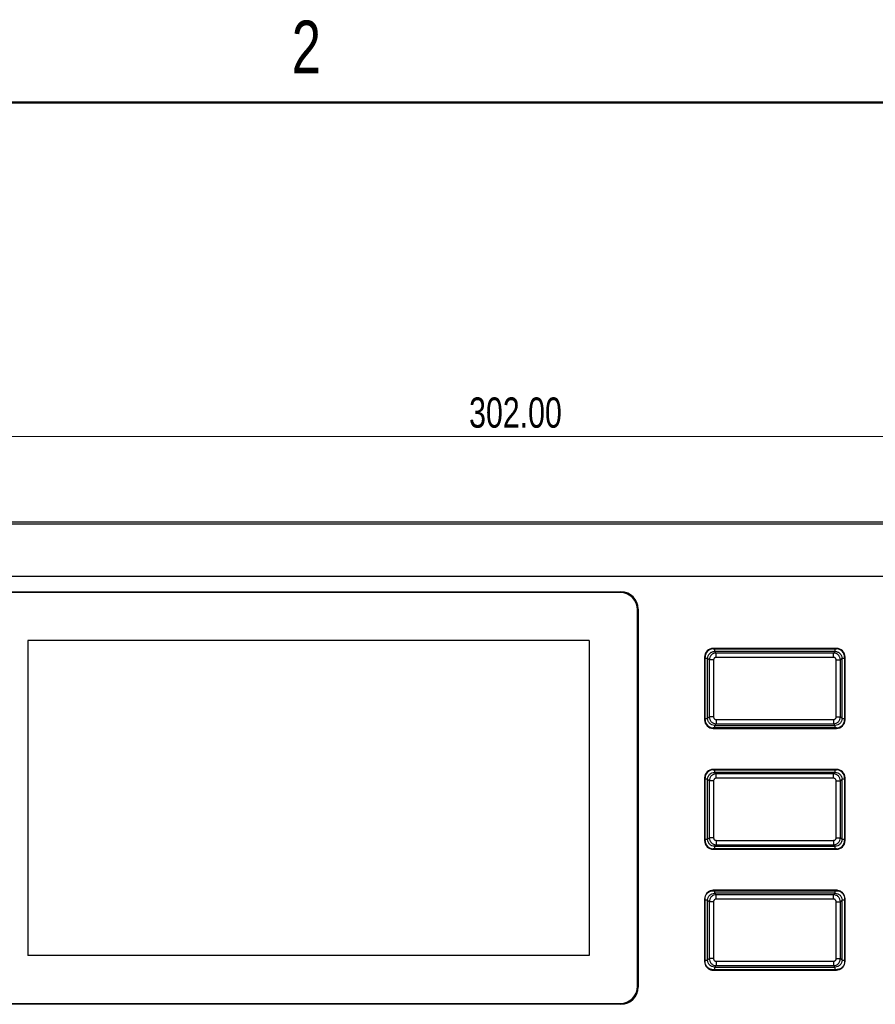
# Model space of a CAD drawing. Header units: millimetres. Extents: x 3 to 556, y 3 to 429.
# Tile 20 of 22: x 316 to 415, y 315 to 429. Entities that reach past the tile are written whole.
import ezdxf

# ---------------------------------------------------------------- set-up
doc = ezdxf.new("R2010")
doc.units = ezdxf.units.MM
doc.styles.add('SLDTEXTSTYLE0', font='TXT', dxfattribs={"width": 0.75})
doc.dimstyles.new('SLDDIMSTYLE0', dxfattribs={"dimtxt": 3.5, "dimasz": 3.302, "dimexe": 0, "dimexo": 0.0625, "dimgap": 0.875, "dimtad": 1, "dimrnd": 1e-09, "dimzin": 4, "dimdsep": 46, "dimtxsty": 'SLDTEXTSTYLE0', "dimsah": 1, "dimcen": 0.09, "dimadec": 0, "dimazin": 1, "dimtfac": 1, "dimtofl": 0, "dimtmove": 0, "dimatfit": 3, "dimfxl": 1, "dimfrac": 2, "dimtolj": 1, "dimtzin": 12, "dimarcsym": 0})

# ---------------------------------------------------------------- blocks, each defined once
blk = doc.blocks.new('_D')
at = {"color": 7, "linetype": 'Continuous', "lineweight": 0}
for p, q in [((220.99, 361.17), (220.99, 381.41)), ((523, 351.54), (523, 381.41)), ((220.99, 380.41), (523, 380.41))]:
    blk.add_line(p, q, dxfattribs=at)
at = {"color": 7, "linetype": 'Continuous', "lineweight": 18}
for points in [[(220.99, 380.41), (224.29, 379.9), (224.29, 380.91)], [(523, 380.41), (519.69, 380.91), (519.69, 379.9)]]:
    blk.add_solid(points, dxfattribs=at)
at = {"color": 7, "linetype": 'Continuous', "lineweight": 18, "insert": (368.03, 384.92), "char_height": 3.5, "attachment_point": 1, "style": 'SLDTEXTSTYLE0'}
blk.add_mtext('302.00', dxfattribs=at)

msp = doc.modelspace()

# ---------------------------------------------------------------- linework, layer by layer
at = {"color": 7, "linetype": 'Continuous', "lineweight": 50}
msp.add_line((12.7, 419.1), (546.1, 419.1), dxfattribs=at)
at = {"color": 7, "linetype": 'Continuous', "lineweight": 25}
for p, q in [((231.92934, 370.2801), (451.92934, 370.2801)), ((248.37934, 370.50142), (444.47934, 370.50142)), ((451.92934, 364.16803), (231.92934, 364.16803)), ((313.2432, 362.40608), (385.61548, 362.40608)), ((313.27812, 362.37116), (385.58056, 362.37116)), ((385.52934, 362.32116), (313.32934, 362.32116)), ((385.58056, 362.37116), (385.61548, 362.40608)), ((387.61426, 360.4073), (387.57934, 360.37238)), ((387.57934, 360.37238), (387.57934, 316.66994)), ((387.61426, 360.4073), (387.61426, 316.63502)), ((387.52934, 316.72116), (387.52934, 360.32116)), ((410.56107, 355.84952), (396.29751, 355.84952)), ((396.29761, 355.79716), (396.29751, 355.84952)), ((396.29761, 355.79716), (410.56107, 355.79716)), ((410.56107, 355.79716), (410.56107, 355.84952)), ((395.30098, 354.85289), (395.30098, 347.59128)), ((395.35334, 354.85289), (395.30098, 354.85289)), ((395.35334, 347.59128), (395.35334, 354.85289)), ((395.83221, 354.51878), (395.65115, 354.69984)), ((395.65115, 347.74248), (395.65115, 354.69984)), ((396.45066, 355.49936), (396.63172, 355.31829)), ((410.40802, 355.49936), (396.45066, 355.49936)), ((396.63172, 354.8186), (396.63172, 355.31829)), ((410.22696, 355.31829), (396.63172, 355.31829)), ((410.22696, 354.8186), (396.63172, 354.8186)), ((410.40802, 355.49936), (410.22696, 355.31829)), ((410.22696, 354.8186), (410.22696, 355.31829)), ((411.20753, 354.69984), (411.02647, 354.51878)), ((411.20753, 347.74248), (411.20753, 354.69984)), ((411.50534, 354.85104), (411.55771, 354.85104)), ((411.50534, 354.85104), (411.50534, 347.58944)), ((411.5577, 347.58944), (411.55771, 354.85104)), ((396.3319, 354.51878), (395.83221, 354.51878)), ((395.83221, 354.51878), (395.83221, 347.92354)), ((396.3319, 354.51878), (396.3319, 347.92354)), ((410.52678, 354.51878), (411.02647, 354.51878)), ((410.52678, 347.92354), (410.52678, 354.51878)), ((411.02647, 347.92354), (411.02647, 354.51878)), ((395.65115, 347.74248), (395.83221, 347.92354)), ((396.3319, 347.92354), (395.83221, 347.92354)), ((410.52678, 347.92354), (411.02647, 347.92354)), ((411.02647, 347.92354), (411.20753, 347.74248)), ((395.35334, 347.59128), (395.30098, 347.59128)), ((396.63172, 347.12403), (396.45305, 346.94297)), ((396.45305, 346.94297), (410.40563, 346.94297)), ((396.63172, 347.62373), (396.63172, 347.12403)), ((396.63172, 347.62373), (410.22696, 347.62373)), ((396.63172, 347.12403), (410.22696, 347.12403)), ((410.22696, 347.62373), (410.22696, 347.12403)), ((410.40563, 346.94297), (410.22696, 347.12403)), ((411.50534, 347.58944), (411.5577, 347.58944)), ((396.29761, 346.64517), (396.29761, 346.5928)), ((410.55922, 346.64516), (396.29761, 346.64517)), ((396.29761, 346.5928), (410.55922, 346.5928)), ((410.55922, 346.64516), (410.55922, 346.5928)), ((410.56107, 341.84952), (396.29751, 341.84952)), ((396.29761, 341.79716), (396.29751, 341.84952)), ((396.29761, 341.79716), (410.56107, 341.79716)), ((396.45066, 341.49936), (396.63172, 341.31829)), ((410.40802, 341.49936), (396.45066, 341.49936)), ((396.63172, 340.8186), (396.63172, 341.31829)), ((410.22696, 341.31829), (396.63172, 341.31829)), ((410.40802, 341.49936), (410.22696, 341.31829)), ((410.22696, 340.8186), (410.22696, 341.31829)), ((410.56107, 341.79716), (410.56107, 341.84952)), ((395.30098, 340.85289), (395.30098, 333.59128)), ((395.35334, 340.85289), (395.30098, 340.85289)), ((395.35334, 333.59128), (395.35334, 340.85289)), ((395.65115, 340.69984), (395.83221, 340.51878)), ((395.65115, 333.74248), (395.65115, 340.69984)), ((396.3319, 340.51878), (395.83221, 340.51878)), ((395.83221, 340.51878), (395.83221, 333.92354)), ((396.3319, 340.51878), (396.3319, 333.92354)), ((410.22696, 340.8186), (396.63172, 340.8186)), ((410.52678, 340.51878), (411.02647, 340.51878)), ((410.52678, 333.92354), (410.52678, 340.51878)), ((411.02647, 340.51878), (411.20753, 340.69984)), ((411.02647, 333.92354), (411.02647, 340.51878)), ((411.20753, 333.74248), (411.20753, 340.69984)), ((411.50534, 340.85104), (411.55771, 340.85104)), ((411.50534, 340.85104), (411.50534, 333.58944)), ((411.5577, 333.58944), (411.55771, 340.85104)), ((395.35334, 333.59128), (395.30098, 333.59128)), ((395.83221, 333.92354), (395.65115, 333.74248)), ((396.3319, 333.92354), (395.83221, 333.92354)), ((396.63172, 333.12403), (396.45305, 332.94297)), ((396.63172, 333.62373), (396.63172, 333.12403)), ((396.63172, 333.62373), (410.22696, 333.62373)), ((396.63172, 333.12403), (410.22696, 333.12403)), ((410.22696, 333.62373), (410.22696, 333.12403)), ((410.40563, 332.94297), (410.22696, 333.12403)), ((410.52678, 333.92354), (411.02647, 333.92354)), ((411.20753, 333.74248), (411.02647, 333.92354)), ((411.50534, 333.58944), (411.5577, 333.58944)), ((396.29761, 332.64517), (396.29761, 332.5928)), ((410.55922, 332.64516), (396.29761, 332.64517)), ((396.29761, 332.5928), (410.55922, 332.5928)), ((396.45305, 332.94297), (410.40563, 332.94297)), ((410.55922, 332.64516), (410.55922, 332.5928)), ((410.56199, 327.84952), (396.29673, 327.84952)), ((396.29761, 327.79716), (396.29673, 327.84952)), ((396.29761, 327.79716), (410.56107, 327.79716)), ((396.45066, 327.49936), (396.63172, 327.31829)), ((410.40802, 327.49936), (396.45066, 327.49936)), ((396.63172, 326.8186), (396.63172, 327.31829)), ((410.22696, 327.31829), (396.63172, 327.31829)), ((410.40802, 327.49936), (410.22696, 327.31829)), ((410.22696, 326.8186), (410.22696, 327.31829)), ((410.56107, 327.79716), (410.56199, 327.84952)), ((395.30098, 326.85381), (395.30098, 319.58856)), ((395.35334, 326.85289), (395.30098, 326.85381)), ((395.35334, 319.58943), (395.35334, 326.85289)), ((395.65115, 326.69984), (395.83221, 326.51878)), ((395.65115, 319.74248), (395.65115, 326.69984)), ((396.3319, 326.51878), (395.83221, 326.51878)), ((395.83221, 326.51878), (395.83221, 319.92354)), ((396.3319, 326.51878), (396.3319, 319.92354)), ((410.22696, 326.8186), (396.63172, 326.8186)), ((410.52678, 326.51878), (411.02647, 326.51878)), ((410.52678, 319.92354), (410.52678, 326.51878)), ((411.02647, 326.51878), (411.20753, 326.69745)), ((411.02647, 319.92354), (411.02647, 326.51878)), ((411.20753, 319.74488), (411.20753, 326.69745)), ((411.50534, 326.85289), (411.5577, 326.85377)), ((411.50534, 326.85289), (411.50534, 319.59129)), ((411.5577, 319.59003), (411.5577, 326.85377)), ((395.35334, 319.58943), (395.30098, 319.58856)), ((395.83221, 319.92354), (395.65115, 319.74248)), ((396.3319, 319.92354), (395.83221, 319.92354)), ((396.63172, 319.62373), (396.63172, 319.12403)), ((396.63172, 319.62373), (410.22696, 319.62373)), ((410.22696, 319.62373), (410.22696, 319.12403)), ((410.52678, 319.92354), (411.02647, 319.92354)), ((411.20753, 319.74488), (411.02647, 319.92354)), ((411.50534, 319.59129), (411.5577, 319.59003)), ((396.29761, 318.64517), (396.29669, 318.5928)), ((396.29669, 318.5928), (410.56195, 318.5928)), ((410.56107, 318.64517), (396.29761, 318.64517)), ((396.45066, 318.94297), (396.63172, 319.12403)), ((396.45066, 318.94297), (410.40563, 318.94297)), ((396.63172, 319.12403), (410.22696, 319.12403)), ((410.22696, 319.12403), (410.40563, 318.94297)), ((410.56107, 318.64517), (410.56195, 318.5928)), ((387.57934, 316.66994), (387.61426, 316.63502)), ((385.61548, 314.63624), (313.2432, 314.63624)), ((385.58056, 314.67116), (313.27812, 314.67116)), ((313.32934, 314.72116), (385.52934, 314.72116)), ((385.61548, 314.63624), (385.58056, 314.67116))]:
    msp.add_line(p, q, dxfattribs=at)
at = {"color": 7, "linetype": 'Continuous'}
for p, q in [((381.92934, 356.77116), (316.92934, 356.77116)), ((316.92934, 356.77116), (316.92934, 320.27116)), ((381.92934, 356.77116), (381.92934, 320.27116)), ((381.92934, 320.27116), (316.92934, 320.27116))]:
    msp.add_line(p, q, dxfattribs=at)
at = {"color": 8, "linetype": 'Continuous', "lineweight": 25}
for p, q in [((396.45305, 346.94297), (396.45317, 346.64517)), ((410.40551, 346.64516), (410.40563, 346.94297)), ((396.45305, 332.94297), (396.45317, 332.64517)), ((410.40551, 332.64516), (410.40563, 332.94297)), ((411.50534, 326.69733), (411.20753, 326.69745)), ((411.20753, 319.74488), (411.50534, 319.74499)), ((410.40551, 318.64517), (410.40563, 318.94297))]:
    msp.add_line(p, q, dxfattribs=at)
at = {"color": 7, "linetype": 'Continuous', "lineweight": 25}
for centre, radius, start, end in [((385.52934, 360.32116), 2, 0, 90), ((396.29946, 354.85104), 0.99848, 90.112014, 179.8938273), ((396.29946, 354.85104), 0.94612, 90.112014, 179.8879524), ((410.55921, 354.85103), 0.99849, 0.0005164, 89.8935454), ((410.55921, 354.85103), 0.94613, 0.0005164, 89.8876536), ((396.29946, 347.59129), 0.99849, 180.0000708, 269.8938911), ((396.29946, 347.59129), 0.94612, 180.0000708, 269.888019), ((410.55921, 347.59129), 0.99849, 270.0005166, 359.8935438), ((410.55921, 347.59129), 0.94613, 270.0005166, 359.8876532), ((396.29946, 340.85104), 0.99848, 90.1120145, 179.8938278), ((396.29946, 340.85104), 0.94612, 90.1120145, 179.8879529), ((410.55921, 340.85103), 0.99849, 0.0005164, 89.8935454), ((410.55921, 340.85103), 0.94613, 0.0005164, 89.8876536), ((396.29946, 333.59129), 0.99849, 180.0000703, 269.8938907), ((396.29946, 333.59129), 0.94612, 180.0000703, 269.8880185), ((410.55921, 333.59129), 0.99849, 270.0005166, 359.8935438), ((410.55921, 333.59129), 0.94613, 270.0005166, 359.8876532), ((385.52934, 316.72116), 2, 270, 0)]:
    msp.add_arc(centre, radius, start, end, dxfattribs=at)
for centre, major_axis in [((385.57812, 360.36994), (-1.41594, -1.41594)), ((385.61304, 360.40486), (-1.41594, -1.41594)), ((385.57812, 316.67238), (-1.41594, 1.41594)), ((385.61304, 316.63746), (-1.41594, 1.41594))]:
    msp.add_ellipse(centre, major_axis=major_axis, ratio=0.998782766, start_param=2.356803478, end_param=3.926381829, dxfattribs=at)
at = {"color": 8, "linetype": 'Continuous', "lineweight": 25}
for points, knots in [([(396.45332, 355.79716), (396.45335, 355.77511), (396.45351, 355.67584), (396.4519, 355.57658), (396.45066, 355.49936)], [0, 0, 0, 0, 0.222066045, 1, 1, 1, 1]), ([(410.40802, 355.49936), (410.40676, 355.59764), (410.40549, 355.69691), (410.40547, 355.79618), (410.40547, 355.79716)], [0, 0, 0, 0, 0.990155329, 1, 1, 1, 1]), ([(395.65115, 354.69984), (395.55286, 354.69859), (395.45359, 354.69733), (395.35432, 354.6973), (395.35334, 354.6973)], [0, 0, 0, 0, 0.990154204, 1, 1, 1, 1]), ([(411.50534, 354.69718), (411.48329, 354.69715), (411.38402, 354.69699), (411.28476, 354.69859), (411.20753, 354.69984)], [0, 0, 0, 0, 0.2220748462, 1, 1, 1, 1]), ([(395.35334, 347.74514), (395.37539, 347.74517), (395.47466, 347.74533), (395.57393, 347.74373), (395.65115, 347.74248)], [0, 0, 0, 0, 0.222075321, 1, 1, 1, 1]), ([(411.20753, 347.74248), (411.30582, 347.74374), (411.40509, 347.74501), (411.50436, 347.74503), (411.50534, 347.74503)], [0, 0, 0, 0, 0.9901551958, 1, 1, 1, 1]), ([(396.45332, 341.79716), (396.45335, 341.77511), (396.45351, 341.67584), (396.4519, 341.57658), (396.45066, 341.49936)], [0, 0, 0, 0, 0.222066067, 1, 1, 1, 1]), ([(410.40802, 341.49936), (410.40676, 341.59764), (410.40549, 341.69691), (410.40547, 341.79618), (410.40547, 341.79716)], [0, 0, 0, 0, 0.9901553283, 1, 1, 1, 1]), ([(395.65115, 340.69984), (395.55286, 340.69859), (395.45359, 340.69733), (395.35432, 340.6973), (395.35334, 340.6973)], [0, 0, 0, 0, 0.9901542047, 1, 1, 1, 1]), ([(411.50534, 340.69718), (411.48329, 340.69715), (411.38402, 340.69699), (411.28476, 340.69859), (411.20753, 340.69984)], [0, 0, 0, 0, 0.222074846, 1, 1, 1, 1]), ([(395.35334, 333.74514), (395.37539, 333.74517), (395.47466, 333.74533), (395.57393, 333.74373), (395.65115, 333.74248)], [0, 0, 0, 0, 0.222075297, 1, 1, 1, 1]), ([(411.20753, 333.74248), (411.30582, 333.74374), (411.40509, 333.74501), (411.50436, 333.74503), (411.50534, 333.74503)], [0, 0, 0, 0, 0.9901551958, 1, 1, 1, 1]), ([(396.45332, 327.79716), (396.45335, 327.77511), (396.45351, 327.67584), (396.4519, 327.57658), (396.45066, 327.49936)], [0, 0, 0, 0, 0.222066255, 1, 1, 1, 1]), ([(410.40802, 327.49936), (410.40676, 327.59764), (410.40549, 327.69691), (410.40547, 327.79618), (410.40547, 327.79716)], [0, 0, 0, 0, 0.990155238, 1, 1, 1, 1]), ([(395.65115, 326.69984), (395.55286, 326.69859), (395.45359, 326.69733), (395.35432, 326.6973), (395.35334, 326.6973)], [0, 0, 0, 0, 0.990154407, 1, 1, 1, 1]), ([(395.35334, 319.74514), (395.37539, 319.74517), (395.47466, 319.74533), (395.57393, 319.74373), (395.65115, 319.74248)], [0, 0, 0, 0, 0.222066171, 1, 1, 1, 1]), ([(396.45066, 318.94297), (396.45191, 318.84468), (396.45318, 318.74541), (396.4532, 318.64614), (396.4532, 318.64517)], [0, 0, 0, 0, 0.990154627, 1, 1, 1, 1])]:
    msp.add_open_spline(points, degree=3, knots=knots, dxfattribs=at)
at = {"color": 7, "linetype": 'Continuous', "lineweight": 25}
for points, knots in [([(395.65115, 354.69984), (395.66317, 354.80461), (395.68723, 355.01419), (395.87221, 355.27848), (396.13649, 355.46332), (396.34597, 355.48735), (396.45066, 355.49936)], [0, 0, 0, 0, 0.250014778, 0.500120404, 0.750165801, 1, 1, 1, 1]), ([(396.63172, 355.31829), (396.52732, 355.30628), (396.3183, 355.28223), (396.05415, 355.09791), (395.86866, 354.8337), (395.84437, 354.62383), (395.83221, 354.51878)], [0, 0, 0, 0, 0.2492526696, 0.4989964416, 0.749242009, 1, 1, 1, 1]), ([(396.63172, 354.8186), (396.59881, 354.81543), (396.52771, 354.80859), (396.44259, 354.75772), (396.38147, 354.68998), (396.34077, 354.61262), (396.33499, 354.5515), (396.3319, 354.51878)], [0, 0, 0, 0, 0.209751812, 0.453231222, 0.610630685, 0.791587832, 1, 1, 1, 1]), ([(411.02647, 354.51878), (411.01446, 354.62319), (410.99041, 354.8322), (410.80609, 355.09635), (410.54188, 355.28184), (410.332, 355.30614), (410.22696, 355.31829)], [0, 0, 0, 0, 0.24925267, 0.498996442, 0.749242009, 1, 1, 1, 1]), ([(410.52678, 354.51878), (410.52361, 354.55169), (410.51677, 354.6228), (410.4659, 354.70792), (410.39816, 354.76903), (410.3208, 354.80974), (410.25968, 354.81551), (410.22696, 354.8186)], [0, 0, 0, 0, 0.209751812, 0.453231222, 0.610630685, 0.791587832, 1, 1, 1, 1]), ([(410.40802, 355.49935), (410.51279, 355.48733), (410.72236, 355.46328), (410.98665, 355.2783), (411.1715, 355.01401), (411.19553, 354.80454), (411.20753, 354.69984)], [0, 0, 0, 0, 0.250009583, 0.500113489, 0.750160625, 1, 1, 1, 1]), ([(395.83221, 347.92354), (395.84422, 347.81914), (395.86827, 347.61012), (396.05259, 347.34597), (396.31681, 347.16048), (396.52668, 347.13619), (396.63172, 347.12403)], [0, 0, 0, 0, 0.249253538, 0.4989976, 0.749242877, 1, 1, 1, 1]), ([(396.3319, 347.92354), (396.33507, 347.89062), (396.34192, 347.8195), (396.3928, 347.73438), (396.46055, 347.67328), (396.5379, 347.63258), (396.59901, 347.62682), (396.63172, 347.62373)], [0, 0, 0, 0, 0.209840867, 0.453320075, 0.610700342, 0.791633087, 1, 1, 1, 1]), ([(410.22696, 347.62373), (410.25984, 347.62689), (410.33095, 347.63373), (410.41608, 347.68458), (410.47721, 347.75234), (410.51792, 347.82971), (410.52369, 347.89083), (410.52678, 347.92354)], [0, 0, 0, 0, 0.209607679, 0.453197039, 0.61064711, 0.791611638, 1, 1, 1, 1]), ([(410.22696, 347.12403), (410.33136, 347.13604), (410.54038, 347.16009), (410.80453, 347.34441), (410.99002, 347.60863), (411.01431, 347.8185), (411.02647, 347.92354)], [0, 0, 0, 0, 0.249251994, 0.498995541, 0.749241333, 1, 1, 1, 1]), ([(396.45305, 346.94297), (396.34802, 346.95474), (396.13794, 346.97827), (395.87277, 347.16318), (395.68731, 347.42778), (395.6632, 347.63762), (395.65115, 347.74248)], [0, 0, 0, 0, 0.250078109, 0.500205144, 0.750229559, 1, 1, 1, 1]), ([(411.20753, 347.74248), (411.19547, 347.63757), (411.17134, 347.42766), (410.98579, 347.16306), (410.72062, 346.97824), (410.51061, 346.95472), (410.40563, 346.94297)], [0, 0, 0, 0, 0.2498884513, 0.4999522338, 0.7500399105, 1, 1, 1, 1]), ([(395.65115, 340.69984), (395.66317, 340.80461), (395.68723, 341.01419), (395.87221, 341.27848), (396.13649, 341.46332), (396.34597, 341.48735), (396.45066, 341.49936)], [0, 0, 0, 0, 0.250014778, 0.500120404, 0.750165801, 1, 1, 1, 1]), ([(396.63172, 341.31829), (396.52732, 341.30628), (396.3183, 341.28223), (396.05415, 341.09791), (395.86866, 340.8337), (395.84437, 340.62383), (395.83221, 340.51878)], [0, 0, 0, 0, 0.24925267, 0.498996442, 0.749242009, 1, 1, 1, 1]), ([(411.02647, 340.51878), (411.01446, 340.62319), (410.99041, 340.8322), (410.80609, 341.09635), (410.54188, 341.28184), (410.332, 341.30614), (410.22696, 341.31829)], [0, 0, 0, 0, 0.24925267, 0.498996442, 0.749242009, 1, 1, 1, 1]), ([(410.40802, 341.49935), (410.51279, 341.48733), (410.72236, 341.46328), (410.98665, 341.2783), (411.1715, 341.01401), (411.19553, 340.80454), (411.20753, 340.69984)], [0, 0, 0, 0, 0.2500095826, 0.5001134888, 0.7501606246, 1, 1, 1, 1]), ([(396.63172, 340.8186), (396.59881, 340.81543), (396.52771, 340.80859), (396.44259, 340.75772), (396.38147, 340.68998), (396.34077, 340.61262), (396.33499, 340.5515), (396.3319, 340.51878)], [0, 0, 0, 0, 0.209751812, 0.453231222, 0.610630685, 0.791587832, 1, 1, 1, 1]), ([(410.52678, 340.51878), (410.52361, 340.55169), (410.51677, 340.6228), (410.4659, 340.70792), (410.39816, 340.76903), (410.3208, 340.80974), (410.25968, 340.81551), (410.22696, 340.8186)], [0, 0, 0, 0, 0.209751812, 0.453231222, 0.610630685, 0.791587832, 1, 1, 1, 1]), ([(396.45305, 332.94297), (396.34802, 332.95474), (396.13794, 332.97827), (395.87277, 333.16318), (395.68731, 333.42778), (395.6632, 333.63762), (395.65115, 333.74248)], [0, 0, 0, 0, 0.250078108, 0.500205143, 0.750229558, 1, 1, 1, 1]), ([(395.83221, 333.92354), (395.84422, 333.81914), (395.86827, 333.61012), (396.05259, 333.34597), (396.31681, 333.16048), (396.52668, 333.13619), (396.63172, 333.12403)], [0, 0, 0, 0, 0.249253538, 0.4989976, 0.749242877, 1, 1, 1, 1]), ([(396.3319, 333.92354), (396.33507, 333.89062), (396.34192, 333.8195), (396.3928, 333.73438), (396.46055, 333.67328), (396.5379, 333.63258), (396.59901, 333.62682), (396.63172, 333.62373)], [0, 0, 0, 0, 0.2098408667, 0.4533200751, 0.6107003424, 0.7916330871, 1, 1, 1, 1]), ([(410.22696, 333.62373), (410.25984, 333.62689), (410.33095, 333.63373), (410.41608, 333.68458), (410.47721, 333.75234), (410.51792, 333.82971), (410.52369, 333.89083), (410.52678, 333.92354)], [0, 0, 0, 0, 0.209607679, 0.453197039, 0.61064711, 0.791611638, 1, 1, 1, 1]), ([(410.22696, 333.12403), (410.33136, 333.13604), (410.54038, 333.16009), (410.80453, 333.34441), (410.99002, 333.60863), (411.01431, 333.8185), (411.02647, 333.92354)], [0, 0, 0, 0, 0.249251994, 0.498995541, 0.749241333, 1, 1, 1, 1]), ([(411.20753, 333.74248), (411.19547, 333.63757), (411.17134, 333.42766), (410.98579, 333.16306), (410.72062, 332.97824), (410.51061, 332.95472), (410.40563, 332.94297)], [0, 0, 0, 0, 0.249888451, 0.499952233, 0.75003991, 1, 1, 1, 1]), ([(396.29673, 327.84952), (396.17601, 327.83637), (395.93388, 327.81), (395.6259, 327.61501), (395.40917, 327.34291), (395.31291, 327.07484), (395.30394, 326.90859), (395.30098, 326.85381)], [0, 0, 0, 0, 0.231715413, 0.464713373, 0.67941776, 0.894364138, 1, 1, 1, 1]), ([(395.35334, 326.85289), (395.36578, 326.96746), (395.39071, 327.19726), (395.57563, 327.48944), (395.8337, 327.69486), (396.08789, 327.78598), (396.24558, 327.79439), (396.29761, 327.79716)], [0, 0, 0, 0, 0.2318090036, 0.4649884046, 0.6794123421, 0.8942246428, 1, 1, 1, 1]), ([(395.65115, 326.69984), (395.66317, 326.80461), (395.68723, 327.01419), (395.87221, 327.27848), (396.13649, 327.46332), (396.34597, 327.48735), (396.45066, 327.49936)], [0, 0, 0, 0, 0.250014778, 0.500120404, 0.750165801, 1, 1, 1, 1]), ([(396.63172, 327.31829), (396.52732, 327.30628), (396.3183, 327.28223), (396.05415, 327.09791), (395.86866, 326.8337), (395.84437, 326.62383), (395.83221, 326.51878)], [0, 0, 0, 0, 0.24925267, 0.498996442, 0.749242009, 1, 1, 1, 1]), ([(411.02647, 326.51878), (411.01446, 326.62319), (410.99041, 326.8322), (410.80609, 327.09635), (410.54188, 327.28184), (410.332, 327.30614), (410.22696, 327.31829)], [0, 0, 0, 0, 0.249251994, 0.498995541, 0.749241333, 1, 1, 1, 1]), ([(410.40802, 327.49935), (410.51294, 327.48729), (410.72284, 327.46317), (410.98745, 327.27761), (411.17227, 327.01245), (411.19578, 326.80243), (411.20753, 326.69745)], [0, 0, 0, 0, 0.2498884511, 0.4999522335, 0.7500399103, 1, 1, 1, 1]), ([(410.56107, 327.79716), (410.67563, 327.78473), (410.90543, 327.75979), (411.19762, 327.57488), (411.40304, 327.31681), (411.49416, 327.06262), (411.50256, 326.90493), (411.50534, 326.85289)], [0, 0, 0, 0, 0.231806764, 0.464983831, 0.679406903, 0.8942183, 1, 1, 1, 1]), ([(411.5577, 326.85377), (411.54455, 326.97449), (411.51818, 327.21661), (411.32319, 327.5246), (411.05109, 327.74133), (410.78302, 327.83759), (410.61677, 327.84657), (410.56199, 327.84952)], [0, 0, 0, 0, 0.231712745, 0.464707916, 0.679411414, 0.894356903, 1, 1, 1, 1]), ([(396.63172, 326.8186), (396.59881, 326.81543), (396.52771, 326.80859), (396.44259, 326.75772), (396.38147, 326.68998), (396.34077, 326.61262), (396.33499, 326.5515), (396.3319, 326.51878)], [0, 0, 0, 0, 0.209751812, 0.453231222, 0.610630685, 0.791587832, 1, 1, 1, 1]), ([(410.52678, 326.51878), (410.52361, 326.55167), (410.51678, 326.62277), (410.46592, 326.7079), (410.39816, 326.76903), (410.32079, 326.80974), (410.25967, 326.81551), (410.22696, 326.8186)], [0, 0, 0, 0, 0.209607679, 0.453197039, 0.61064711, 0.791611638, 1, 1, 1, 1]), ([(395.30098, 319.58856), (395.31413, 319.46783), (395.34051, 319.22571), (395.5355, 318.91772), (395.8076, 318.70099), (396.07567, 318.60474), (396.24191, 318.59576), (396.29669, 318.5928)], [0, 0, 0, 0, 0.2317154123, 0.4647133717, 0.6794177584, 0.8943641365, 1, 1, 1, 1]), ([(396.29761, 318.64517), (396.18305, 318.6576), (395.95325, 318.68253), (395.66106, 318.86745), (395.45564, 319.12552), (395.36452, 319.37971), (395.35612, 319.5374), (395.35334, 319.58943)], [0, 0, 0, 0, 0.231809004, 0.464988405, 0.679412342, 0.894224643, 1, 1, 1, 1]), ([(396.45066, 318.94297), (396.34589, 318.955), (396.13631, 318.97905), (395.87202, 319.16403), (395.68718, 319.42832), (395.66315, 319.63779), (395.65115, 319.74248)], [0, 0, 0, 0, 0.250014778, 0.500120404, 0.750165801, 1, 1, 1, 1]), ([(395.83221, 319.92354), (395.84422, 319.81914), (395.86827, 319.61012), (396.05259, 319.34597), (396.31681, 319.16048), (396.52668, 319.13619), (396.63172, 319.12403)], [0, 0, 0, 0, 0.24925267, 0.498996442, 0.749242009, 1, 1, 1, 1]), ([(396.3319, 319.92354), (396.33507, 319.89064), (396.34191, 319.81953), (396.39278, 319.73441), (396.46052, 319.6733), (396.53788, 319.63259), (396.599, 319.62682), (396.63172, 319.62373)], [0, 0, 0, 0, 0.209751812, 0.453231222, 0.610630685, 0.791587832, 1, 1, 1, 1]), ([(410.22696, 319.62373), (410.25986, 319.62689), (410.33097, 319.63373), (410.41611, 319.68461), (410.47723, 319.75237), (410.51792, 319.82973), (410.52369, 319.89084), (410.52678, 319.92354)], [0, 0, 0, 0, 0.209696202, 0.453285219, 0.610716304, 0.791656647, 1, 1, 1, 1]), ([(410.22696, 319.12403), (410.33136, 319.13604), (410.54038, 319.16009), (410.80453, 319.34441), (410.99002, 319.60863), (411.01431, 319.8185), (411.02647, 319.92354)], [0, 0, 0, 0, 0.249252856, 0.49899669, 0.749242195, 1, 1, 1, 1]), ([(411.20753, 319.74488), (411.19573, 319.6397), (411.17213, 319.42928), (410.98664, 319.1638), (410.72116, 318.97836), (410.51078, 318.95476), (410.40563, 318.94297)], [0, 0, 0, 0, 0.249957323, 0.50004436, 0.750109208, 1, 1, 1, 1]), ([(411.50534, 319.59129), (411.49261, 319.47298), (411.46705, 319.2354), (411.27145, 318.93848), (411.00464, 318.73612), (410.75488, 318.65417), (410.60519, 318.64722), (410.56107, 318.64517)], [0, 0, 0, 0, 0.238829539, 0.479603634, 0.695982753, 0.910382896, 1, 1, 1, 1]), ([(410.56195, 318.5928), (410.68278, 318.60595), (410.92512, 318.63233), (411.2333, 318.82748), (411.45022, 319.09995), (411.54614, 319.36857), (411.55484, 319.53516), (411.5577, 319.59003)], [0, 0, 0, 0, 0.2316624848, 0.4646151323, 0.6791298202, 0.8943069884, 1, 1, 1, 1])]:
    msp.add_open_spline(points, degree=3, knots=knots, dxfattribs=at)

# ---------------------------------------------------------------- texts
at = {"color": 7, "linetype": 'Continuous', "lineweight": 0, "insert": (349.18862, 428.56369), "char_height": 6.096, "attachment_point": 2, "style": 'SLDTEXTSTYLE0'}
msp.add_mtext('2', dxfattribs=at)

# ---------------------------------------------------------------- dimensions: what is measured, and where the dimension line sits
at = {"color": 7, "linetype": 'Continuous', "lineweight": 18}
dim = msp.add_linear_dim(base=(522.99537, 380.40645), p1=(220.99282, 360.16651), p2=(522.99537, 350.54363), dimstyle='SLDDIMSTYLE0', dxfattribs=at)
dim.commit()
dim.dimension.update_dxf_attribs({"geometry": '_D', "text_midpoint": (375.14648, 380.40645), "dimtype": 160})

doc.saveas('drawing.dxf')
